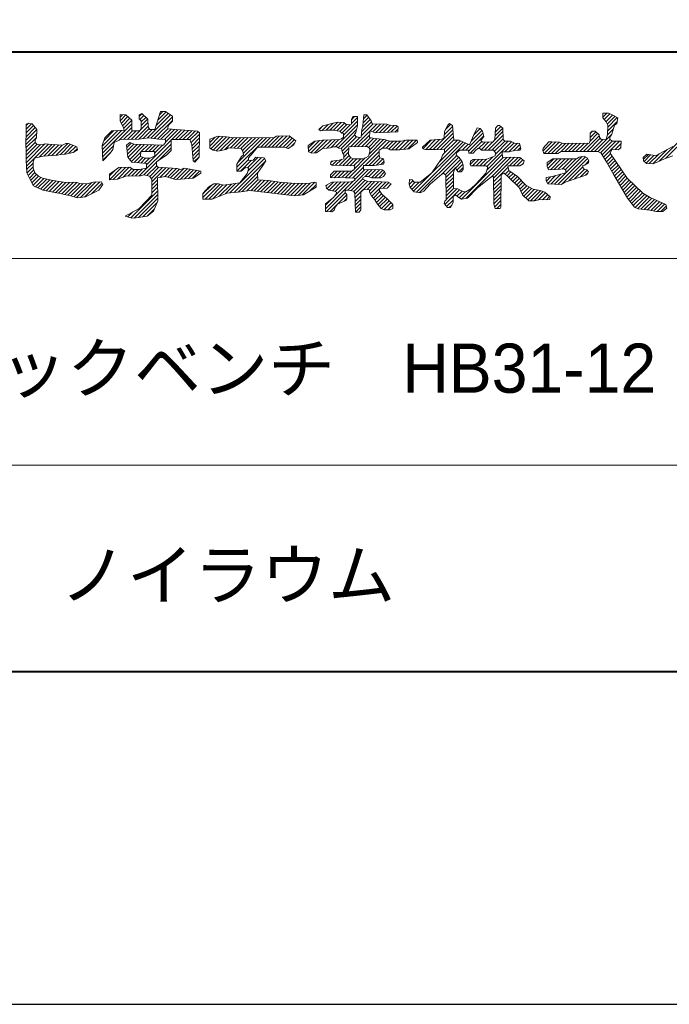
# Model space of a CAD drawing. Header units: millimetres. Extents: x 5514 to 12234, y -691 to 4061.
# Tile 4 of 8: x 10231 to 10730, y -691 to 64. Entities that reach past the tile are written whole.
import ezdxf
from ezdxf.enums import TextEntityAlignment as Align

# ---------------------------------------------------------------- set-up
doc = ezdxf.new("R2010")
doc.units = ezdxf.units.MM
doc.layers.get('Defpoints').update_dxf_attribs({"color": 2})
doc.layers.add('図枠', color=7, linetype='Continuous')
doc.styles.add('Ｐゴシック', font='MS PGothic.ttf')

msp = doc.modelspace()

# ---------------------------------------------------------------- linework, layer by layer
at = {"layer": 'Defpoints'}
msp.add_lwpolyline([(5513.73, -691.13), (12233.73, -691.13), (12233.73, 4060.87), (5513.73, 4060.87)], close=True, dxfattribs=at)
at = {"layer": '図枠', "lineweight": 40}
msp.add_line((5862.38, 39.66), (11885.08, 39.66), dxfattribs=at)
at = {"layer": '図枠', "lineweight": 20, "ltscale": 3}
for p, q in [((10335.18, -19.91), (10339.42, -6.21)), ((10337.37, -12.86), (10343.74, -6.48)), ((10338.64, -8.73), (10341.16, -6.21)), ((10339.42, -6.21), (10343.34, -6.21)), ((10343.34, -6.21), (10348.56, -9.8)), ((10678.66, -7.52), (10682.9, -7.52)), ((10678.66, -11.1), (10678.66, -7.52)), ((10678.66, -10.53), (10681.67, -7.52)), ((10678.66, -7.68), (10678.82, -7.52)), ((10682.9, -7.52), (10685.84, -8.82)), ((10236.54, -16.84), (10238.33, -15.05)), ((10236.55, -16), (10238.18, -15.02)), ((10238.18, -15.02), (10241.12, -15.67)), ((10308.42, -13.71), (10308.42, -8.49)), ((10308.42, -8.49), (10312.99, -8.82)), ((10308.42, -10.47), (10310.26, -8.63)), ((10308.42, -13.32), (10312.92, -8.82)), ((10308.42, -13.71), (10308.42, -13.71)), ((10310.7, -17.95), (10308.42, -13.71)), ((10309.28, -15.31), (10314.48, -10.1)), ((10310.28, -17.16), (10316.02, -11.42)), ((10311.15, -19.14), (10317.55, -12.73)), ((10312.99, -8.82), (10317.56, -12.73)), ((10316.98, -27.54), (10329.78, -14.74)), ((10317.56, -12.73), (10317.56, -20.89)), ((10323.11, -8.82), (10325.06, -7.84)), ((10323.11, -10.03), (10325.18, -7.95)), ((10323.11, -11.76), (10323.11, -8.82)), ((10324.74, -13.39), (10323.11, -11.76)), ((10323.67, -12.32), (10326.66, -9.32)), ((10324.74, -14.09), (10328.14, -10.69)), ((10324.74, -16.94), (10329.61, -12.06)), ((10324.74, -19.58), (10324.74, -13.39)), ((10325.06, -7.84), (10329.63, -12.08)), ((10329.33, -26.59), (10347.12, -8.8)), ((10329.63, -12.08), (10329.96, -17.95)), ((10332.14, -26.63), (10348.56, -10.2)), ((10334.66, -26.96), (10348.56, -13.05)), ((10336.09, -16.98), (10345.43, -7.64)), ((10348.56, -13.71), (10345.3, -16.97)), ((10348.56, -9.8), (10348.56, -13.71)), ((10464, -17.3), (10471.92, -15.03)), ((10466.39, -20.56), (10471.92, -15.03)), ((10469.23, -20.56), (10475.36, -14.43)), ((10471.92, -15.03), (10475.75, -14.37)), ((10472.02, -20.62), (10478.1, -14.55)), ((10474.57, -20.92), (10480.44, -15.05)), ((10475.75, -14.37), (10479.99, -14.69)), ((10479.67, -24.37), (10490.44, -13.6)), ((10479.99, -14.69), (10481.63, -16)), ((10485.87, -12.41), (10486.85, -10.13)), ((10485.87, -12.47), (10488.22, -10.13)), ((10485.87, -15.32), (10490.44, -10.75)), ((10485.87, -16), (10485.87, -12.41)), ((10486.85, -10.13), (10490.44, -10.13)), ((10490.44, -10.13), (10490.44, -17.3)), ((10493.61, -21.82), (10501.23, -14.2)), ((10494.28, -18.3), (10500.18, -12.4)), ((10494.68, -16.97), (10495.33, -8.82)), ((10494.85, -14.89), (10498.99, -10.74)), ((10495.1, -11.79), (10497.8, -9.08)), ((10495.33, -8.82), (10497.62, -8.82)), ((10495.33, -8.82), (10497.62, -8.82)), ((10497.62, -8.82), (10500.88, -13.39)), ((10500.88, -13.39), (10501.86, -15.67)), ((10681.27, -14.04), (10678.66, -11.1)), ((10679.73, -12.31), (10684.02, -8.01)), ((10681.07, -13.81), (10685.98, -8.9)), ((10682.57, -16.65), (10681.27, -14.04)), ((10682.08, -15.65), (10687.84, -9.9)), ((10682.37, -21.05), (10689.67, -13.76)), ((10682.51, -18.07), (10689.69, -10.89)), ((10685.84, -8.82), (10690.08, -11.1)), ((10690.08, -11.1), (10689.43, -15.34)), ((10236.27, -28.5), (10244.7, -20.07)), ((10236.34, -25.59), (10243.47, -18.45)), ((10236.4, -22.67), (10236.55, -16.32)), ((10236.4, -22.67), (10242.17, -16.91)), ((10236.47, -19.75), (10240.66, -15.57)), ((10236.55, -16.32), (10236.55, -16)), ((10241.12, -15.67), (10244.71, -19.91)), ((10244.71, -19.91), (10244.38, -26.43)), ((10294.73, -32.7), (10306.7, -20.73)), ((10294.88, -35.4), (10309.65, -20.63)), ((10295.03, -38.1), (10317.56, -15.57)), ((10295.93, -28.66), (10303.75, -20.83)), ((10296.67, -26.43), (10302.22, -20.89)), ((10302.22, -20.89), (10311.68, -20.56)), ((10307.81, -28.17), (10317.56, -18.42)), ((10311.68, -20.56), (10310.7, -17.95)), ((10311.15, -27.68), (10317.94, -20.89)), ((10314.06, -27.61), (10320.79, -20.89)), ((10317.56, -20.89), (10323.43, -20.89)), ((10319.9, -27.48), (10329.93, -17.44)), ((10322.82, -27.41), (10330.88, -19.34)), ((10323.43, -20.89), (10324.74, -19.58)), ((10326.07, -27), (10333.16, -19.91)), ((10329.96, -17.95), (10331.27, -19.91)), ((10331.27, -19.91), (10335.18, -19.91)), ((10337.18, -27.29), (10344.99, -19.48)), ((10339.8, -27.52), (10347.55, -19.77)), ((10342.48, -27.68), (10350.21, -19.96)), ((10343.34, -29.67), (10352.86, -20.15)), ((10345.3, -16.97), (10344.97, -19.58)), ((10344.97, -19.58), (10367.82, -21.21)), ((10348.12, -27.74), (10355.52, -20.34)), ((10350.97, -27.74), (10358.18, -20.53)), ((10353.82, -27.74), (10360.84, -20.72)), ((10356.67, -27.74), (10363.5, -20.91)), ((10359.52, -27.74), (10366.16, -21.1)), ((10362.07, -28.03), (10368.41, -21.69)), ((10367.82, -21.21), (10369.45, -22.52)), ((10369.45, -22.52), (10369.12, -41.11)), ((10460.74, -19.91), (10464, -17.3)), ((10462.04, -20.89), (10460.74, -19.91)), ((10461.08, -20.17), (10463.75, -17.5)), ((10465.96, -20.56), (10462.04, -20.89)), ((10463.32, -20.78), (10467.92, -16.18)), ((10471.51, -20.56), (10465.96, -20.56)), ((10477.06, -21.21), (10471.51, -20.56)), ((10473.61, -33.28), (10490.44, -16.45)), ((10475.73, -34), (10489.71, -20.02)), ((10477.06, -21.21), (10477.06, -21.21)), ((10478.43, -22.76), (10477.06, -21.21)), ((10477.09, -21.25), (10482.28, -16.06)), ((10478.43, -22.76), (10484.86, -16.33)), ((10481.63, -16), (10484.86, -16.33)), ((10484.86, -16.33), (10485.87, -16)), ((10487.94, -33.19), (10505.36, -15.77)), ((10489.13, -22.19), (10488.15, -23.82)), ((10490.44, -17.3), (10489.13, -22.19)), ((10493.38, -25.78), (10493.7, -20.24)), ((10493.43, -24.85), (10502.59, -15.69)), ((10493.7, -20.24), (10494.68, -16.97)), ((10499.9, -21.54), (10499.58, -26.11)), ((10500.56, -20.89), (10499.9, -21.54)), ((10503.82, -22.52), (10500.56, -20.89)), ((10501.86, -15.67), (10512.96, -16)), ((10502.25, -21.73), (10508.12, -15.85)), ((10521.44, -21.87), (10503.82, -22.52)), ((10504.33, -22.5), (10510.89, -15.93)), ((10507.28, -22.39), (10513.5, -16.18)), ((10510.24, -22.28), (10515.82, -16.7)), ((10512.96, -16), (10514.92, -16.65)), ((10513.2, -22.17), (10518.5, -16.87)), ((10514.92, -16.65), (10520.14, -16.97)), ((10516.16, -22.06), (10520.83, -17.39)), ((10519.12, -21.95), (10521.65, -19.42)), ((10520.14, -16.97), (10521.77, -17.95)), ((10521.77, -17.95), (10521.44, -21.87)), ((10548.56, -35.24), (10563.66, -20.13)), ((10556.92, -26.43), (10557.25, -21.54)), ((10557.09, -23.85), (10563.48, -17.46)), ((10557.25, -21.54), (10559.86, -16.65)), ((10558.03, -20.06), (10562.09, -16.01)), ((10559.86, -16.65), (10561.16, -15.34)), ((10561.16, -15.34), (10563.45, -16.97)), ((10563.45, -16.97), (10563.85, -22.79)), ((10577.59, -28.99), (10585.87, -20.71)), ((10579.44, -24.48), (10582.38, -18.6)), ((10579.62, -24.11), (10584.52, -19.22)), ((10582.38, -18.6), (10584.66, -19.26)), ((10584.66, -19.26), (10586.29, -21.21)), ((10586.29, -21.21), (10587.27, -25.45)), ((10595.04, -28.63), (10602.06, -21.61)), ((10595.76, -27.74), (10596.41, -18.93)), ((10595.97, -24.85), (10601.92, -18.9)), ((10596.2, -21.78), (10600.29, -17.68)), ((10596.41, -18.93), (10598.15, -16.97)), ((10598.15, -16.97), (10599.35, -16.97)), ((10599.35, -16.97), (10601.96, -18.93)), ((10601.96, -18.93), (10602.29, -27.74)), ((10668.87, -22.84), (10670.5, -21.21)), ((10668.87, -23.17), (10670.82, -21.21)), ((10668.87, -26.02), (10673.23, -21.66)), ((10670.5, -21.21), (10672.78, -21.21)), ((10672.78, -21.21), (10675.72, -24.15)), ((10682.17, -24.11), (10686.61, -19.67)), ((10682.25, -23.82), (10682.57, -16.65)), ((10687.47, -16.65), (10685.51, -23.5)), ((10689.43, -15.34), (10687.47, -16.65)), ((10726.9, -42.05), (10753.27, -15.67)), ((10236.23, -30.35), (10236.4, -22.67)), ((10236.25, -31.37), (10244.55, -23.07)), ((10236.32, -34.15), (10244.4, -26.06)), ((10236.39, -36.93), (10243.41, -29.91)), ((10244.38, -26.43), (10243.41, -27.74)), ((10243.41, -27.74), (10243.41, -29.91)), ((10243.41, -29.91), (10244.71, -31.32)), ((10294.71, -32.3), (10296.67, -26.43)), ((10303.85, -30.02), (10302.87, -35.24)), ((10308.75, -27.74), (10303.85, -30.02)), ((10322.78, -27.41), (10308.75, -27.74)), ((10313.31, -31.98), (10315.93, -30.02)), ((10315.93, -30.02), (10319.19, -31.32)), ((10330.61, -26.43), (10322.78, -27.41)), ((10328.65, -47.2), (10347.58, -28.27)), ((10338.12, -27.41), (10330.61, -26.43)), ((10343.34, -27.74), (10338.12, -27.41)), ((10341.71, -31.98), (10343.34, -30.02)), ((10343.34, -30.02), (10343.34, -27.74)), ((10347.58, -27.74), (10347.58, -36.22)), ((10361.94, -27.74), (10347.58, -27.74)), ((10363.58, -31.65), (10361.94, -27.74)), ((10362.91, -30.04), (10369.43, -23.52)), ((10363.62, -32.18), (10369.38, -26.41)), ((10363.83, -34.82), (10369.33, -29.31)), ((10377.19, -27.41), (10383.39, -25.13)), ((10377.19, -32.85), (10384.81, -25.23)), ((10377.19, -30.01), (10381.29, -25.9)), ((10377.19, -34.26), (10377.19, -27.41)), ((10378.06, -34.83), (10387.47, -25.42)), ((10379.79, -35.94), (10390.12, -25.61)), ((10382.24, -36.35), (10392.64, -25.95)), ((10383.39, -25.13), (10390.12, -25.61)), ((10385.29, -36.14), (10395.31, -26.12)), ((10388.9, -35.38), (10398.13, -26.15)), ((10390.12, -25.61), (10393.83, -26.11)), ((10393.09, -34.04), (10400.95, -26.18)), ((10393.83, -26.11), (10426.47, -26.43)), ((10395.76, -34.21), (10403.77, -26.21)), ((10398.07, -49), (10420.7, -26.37)), ((10398.44, -34.39), (10406.59, -26.23)), ((10398.87, -45.35), (10417.88, -26.35)), ((10401.11, -34.57), (10409.41, -26.26)), ((10402.38, -36.15), (10412.23, -26.29)), ((10402.86, -38.51), (10415.05, -26.32)), ((10416.31, -33.61), (10423.52, -26.4)), ((10419.16, -33.61), (10426.34, -26.43)), ((10422.01, -33.61), (10430.56, -25.06)), ((10424.86, -33.61), (10433.5, -24.96)), ((10426.47, -26.43), (10428.43, -25.13)), ((10427.7, -33.61), (10436.45, -24.86)), ((10428.43, -25.13), (10438.22, -24.8)), ((10430.55, -33.61), (10438.85, -25.31)), ((10433.4, -33.61), (10440.43, -26.57)), ((10435.76, -34.09), (10442.02, -27.84)), ((10438.22, -24.8), (10443.11, -28.71)), ((10443.11, -28.71), (10441.81, -31.65)), ((10452.58, -32.3), (10457.8, -29.04)), ((10452.71, -34.24), (10457.93, -29.02)), ((10452.89, -36.91), (10461.35, -28.45)), ((10454.76, -37.89), (10464.61, -28.04)), ((10457.5, -37.99), (10467.53, -27.96)), ((10457.8, -29.04), (10463.68, -28.06)), ((10463.68, -28.06), (10476.4, -27.74)), ((10463.77, -34.58), (10470.45, -27.89)), ((10466.95, -34.24), (10473.38, -27.81)), ((10470.2, -33.84), (10476.3, -27.74)), ((10476.4, -27.74), (10478.36, -27.08)), ((10478.04, -34.54), (10488.38, -24.2)), ((10478.36, -27.08), (10479.67, -25.78)), ((10479.67, -23.17), (10478.43, -22.76)), ((10478.78, -36.66), (10489.82, -25.61)), ((10479.67, -25.78), (10479.67, -23.17)), ((10483.98, -57.09), (10512.86, -28.21)), ((10485.03, -33.25), (10492.21, -26.07)), ((10488.15, -23.82), (10489.13, -25.45)), ((10489.13, -25.45), (10492.07, -26.11)), ((10490.86, -33.12), (10499.71, -24.27)), ((10492.07, -26.11), (10493.38, -25.78)), ((10493.77, -33.05), (10500.49, -26.33)), ((10496.69, -32.98), (10502.85, -26.83)), ((10498.83, -33.69), (10505.42, -27.1)), ((10499.42, -38.8), (10510.56, -27.65)), ((10499.58, -26.11), (10502.19, -26.76)), ((10499.9, -35.47), (10507.99, -27.38)), ((10502.19, -26.76), (10511.33, -27.74)), ((10509.66, -34.26), (10515.04, -28.88)), ((10511.33, -27.74), (10515.04, -28.88)), ((10512.51, -34.26), (10517.84, -28.93)), ((10514.48, -35.13), (10520.63, -28.98)), ((10515.04, -28.88), (10524.05, -29.04)), ((10516.9, -35.56), (10523.43, -29.03)), ((10519.75, -35.56), (10527.1, -28.21)), ((10522.59, -35.56), (10530.1, -28.06)), ((10524.05, -29.04), (10527.64, -28.06)), ((10525.71, -35.29), (10532.94, -28.06)), ((10527.64, -28.06), (10536.13, -28.06)), ((10528.85, -35.01), (10535.79, -28.06)), ((10536.46, -30.02), (10529.93, -34.91)), ((10533.55, -67.33), (10571.45, -29.43)), ((10536.13, -28.06), (10536.46, -30.02)), ((10540.27, -33.61), (10546.15, -28.06)), ((10540.55, -34.7), (10547.27, -27.98)), ((10542.86, -35.24), (10550.33, -27.76)), ((10545.71, -35.24), (10553.4, -27.54)), ((10546.15, -28.06), (10555.29, -27.41)), ((10551.36, -35.28), (10563.85, -22.79)), ((10553.04, -45), (10569.48, -28.56)), ((10554.08, -35.41), (10564.03, -25.46)), ((10555.29, -27.41), (10556.92, -26.43)), ((10556.77, -38.42), (10567.13, -28.06)), ((10556.8, -35.54), (10564.62, -27.72)), ((10563.85, -22.79), (10564.1, -26.43)), ((10564.1, -26.43), (10564.75, -28.06)), ((10564.75, -28.06), (10568.34, -28.06)), ((10568.34, -28.06), (10576.5, -31.65)), ((10573.54, -35.89), (10586.65, -22.78)), ((10575.63, -36.65), (10587.19, -25.09)), ((10576.5, -31.65), (10579.44, -24.48)), ((10576.95, -38.17), (10585.86, -29.26)), ((10583.29, -34.68), (10588.37, -29.61)), ((10587.27, -25.45), (10584.99, -28.39)), ((10584.99, -28.39), (10586.29, -29.69)), ((10585.29, -35.54), (10591.33, -29.49)), ((10586.29, -29.69), (10594.45, -29.37)), ((10587.78, -35.89), (10594.3, -29.37)), ((10589.56, -48.35), (10608.56, -29.35)), ((10590.63, -35.89), (10602.16, -24.36)), ((10593.48, -35.89), (10602.26, -27.11)), ((10594.45, -29.37), (10595.76, -27.74)), ((10595.48, -36.73), (10603.38, -28.83)), ((10596.28, -38.79), (10606.03, -29.04)), ((10602.29, -27.74), (10603.59, -29.04)), ((10603.59, -29.04), (10607.88, -29.04)), ((10607.88, -29.04), (10610.77, -30.35)), ((10632.73, -36.52), (10639.84, -29.4)), ((10632.97, -34.26), (10637.21, -29.37)), ((10633.6, -38.5), (10642.55, -29.54)), ((10636.45, -38.5), (10645.26, -29.69)), ((10637.21, -29.37), (10639.17, -29.37)), ((10639.17, -29.37), (10645.37, -29.69)), ((10645.37, -29.69), (10648.3, -30.67)), ((10663.71, -36.87), (10675.84, -24.74)), ((10666.56, -36.87), (10676.69, -26.74)), ((10668.21, -30.35), (10668.87, -28.39)), ((10668.63, -29.1), (10674.65, -23.08)), ((10668.87, -28.39), (10668.87, -22.84)), ((10669.41, -36.87), (10678.65, -27.63)), ((10672.26, -36.87), (10685.22, -23.91)), ((10674.98, -36.99), (10684.25, -27.72)), ((10675.72, -24.15), (10676.05, -25.78)), ((10676.05, -25.78), (10677.35, -27.74)), ((10676.88, -37.94), (10685.81, -29.02)), ((10677.35, -27.74), (10681.27, -27.41)), ((10678.15, -39.52), (10688.63, -29.04)), ((10679.21, -41.31), (10691.48, -29.04)), ((10681.27, -27.41), (10682.25, -23.82)), ((10685.51, -23.5), (10683.88, -25.78)), ((10683.88, -25.78), (10683.88, -27.41)), ((10683.88, -27.41), (10685.84, -29.04)), ((10685.84, -29.04), (10692.69, -29.04)), ((10692.69, -29.04), (10692.37, -33.93)), ((10236.39, -36.93), (10236.23, -30.35)), ((10236.55, -43.39), (10236.39, -36.93)), ((10236.46, -39.7), (10244.83, -31.34)), ((10236.53, -42.48), (10247.39, -31.62)), ((10236.61, -45.25), (10250.78, -31.08)), ((10236.71, -48), (10253.51, -31.2)), ((10244.71, -31.32), (10247.65, -31.65)), ((10246.32, -41.24), (10256.13, -31.43)), ((10247.65, -31.65), (10251.24, -31)), ((10249.99, -40.42), (10258.8, -31.61)), ((10251.24, -31), (10256.13, -31.43)), ((10253.14, -40.12), (10261.47, -31.79)), ((10256.11, -39.99), (10264.14, -31.97)), ((10256.13, -31.43), (10264.29, -31.98)), ((10259.09, -39.86), (10268.28, -30.67)), ((10262.69, -39.11), (10270.48, -31.32)), ((10264.29, -31.98), (10266.9, -30.67)), ((10265.76, -38.88), (10272.52, -32.13)), ((10272.45, -37.52), (10266.58, -38.82)), ((10266.9, -30.67), (10268.86, -30.67)), ((10268.86, -30.67), (10275.39, -33.28)), ((10269.27, -38.23), (10274.55, -32.95)), ((10275.72, -35.56), (10272.45, -37.52)), ((10273.38, -36.96), (10275.6, -34.74)), ((10275.39, -33.28), (10275.72, -35.56)), ((10295.36, -44.04), (10294.71, -32.3)), ((10295.18, -40.8), (10303.36, -32.62)), ((10295.33, -43.5), (10301.43, -37.4)), ((10302.87, -35.24), (10300.91, -38.17)), ((10314.29, -41.11), (10313.31, -31.98)), ((10313.52, -33.86), (10316.95, -30.43)), ((10313.79, -36.43), (10318.98, -31.24)), ((10314.07, -39), (10321.68, -31.4)), ((10314.53, -41.39), (10324.44, -31.48)), ((10315.82, -42.94), (10327.21, -31.56)), ((10317.12, -44.5), (10324.36, -37.26)), ((10319.19, -31.32), (10341.71, -31.98)), ((10323.22, -55.48), (10347.58, -31.12)), ((10324.09, -40.78), (10324.41, -36.54)), ((10324.09, -36.87), (10334.86, -36.87)), ((10324.75, -36.87), (10329.98, -31.64)), ((10327.59, -36.87), (10332.75, -31.72)), ((10330.44, -36.87), (10335.52, -31.8)), ((10333.29, -36.87), (10338.28, -31.88)), ((10334.86, -36.87), (10335.18, -40.13)), ((10334.97, -38.04), (10341.05, -31.96)), ((10337.6, -43.95), (10347.58, -33.97)), ((10347.58, -36.22), (10344.32, -39.48)), ((10364.56, -44.04), (10363.58, -31.65)), ((10364.04, -37.46), (10369.28, -32.21)), ((10364.24, -40.1), (10369.23, -35.11)), ((10379.79, -35.94), (10377.19, -34.26)), ((10383.39, -36.54), (10379.79, -35.94)), ((10389.59, -35.24), (10383.39, -36.54)), ((10391.55, -33.93), (10389.59, -35.24)), ((10401.34, -34.59), (10391.55, -33.93)), ((10402.64, -36.54), (10401.34, -34.59)), ((10402.97, -39.48), (10402.64, -36.54)), ((10413.74, -33.61), (10410.15, -37.85)), ((10434.3, -33.61), (10413.74, -33.61)), ((10437.24, -34.59), (10434.3, -33.61)), ((10441.81, -31.65), (10437.24, -34.59)), ((10439.7, -33), (10442.41, -30.29)), ((10452.9, -37.19), (10452.58, -32.3)), ((10455.52, -38.17), (10452.9, -37.19)), ((10460.74, -36.54), (10459.11, -37.85)), ((10463.68, -34.59), (10460.74, -36.54)), ((10466.95, -34.24), (10463.68, -34.59)), ((10469.88, -33.93), (10466.95, -34.24)), ((10472.16, -33.28), (10469.88, -33.93)), ((10474.77, -33.28), (10472.16, -33.28)), ((10476.08, -34.26), (10474.77, -33.28)), ((10478.36, -34.59), (10476.08, -34.26)), ((10479.01, -37.85), (10478.36, -34.59)), ((10478.36, -34.59), (10478.36, -34.59)), ((10479.62, -38.66), (10483.85, -34.43)), ((10479.99, -41.13), (10483.68, -37.45)), ((10483.58, -39.15), (10483.91, -33.28)), ((10483.91, -33.28), (10497.94, -32.95)), ((10496.29, -47.63), (10507.08, -36.83)), ((10497.94, -32.95), (10499.9, -34.59)), ((10499.9, -37.19), (10498.92, -40.46)), ((10499.9, -34.59), (10499.9, -37.19)), ((10509.66, -34.26), (10507.08, -35.89)), ((10507.08, -35.89), (10507.08, -39.8)), ((10512.96, -34.26), (10509.66, -34.26)), ((10515.24, -35.56), (10512.96, -34.26)), ((10522.75, -35.56), (10515.24, -35.56)), ((10529.93, -34.91), (10522.75, -35.56)), ((10535.66, -68.08), (10573.43, -30.3)), ((10540.6, -34.91), (10540.27, -33.61)), ((10542.56, -35.24), (10540.6, -34.91)), ((10550.39, -35.24), (10542.56, -35.24)), ((10557.25, -35.56), (10550.39, -35.24)), ((10557.25, -37.85), (10557.25, -35.56)), ((10566.06, -39.8), (10566.71, -37.52)), ((10566.71, -37.52), (10569, -35.89)), ((10569, -35.89), (10575.52, -35.89)), ((10570.69, -35.89), (10575.41, -31.17)), ((10575.52, -35.89), (10575.85, -38.17)), ((10579.11, -38.17), (10581.07, -36.22)), ((10581.07, -36.22), (10582.7, -34.59)), ((10582.7, -34.59), (10584.66, -34.91)), ((10584.66, -34.91), (10585.64, -35.89)), ((10585.64, -35.89), (10593.48, -35.89)), ((10593.48, -35.89), (10594.78, -35.89)), ((10594.78, -35.89), (10596.41, -37.85)), ((10601.31, -37.19), (10601.63, -41.11)), ((10606.53, -37.19), (10601.31, -37.19)), ((10603.57, -37.19), (10610.53, -30.24)), ((10606.42, -37.19), (10613.07, -30.54)), ((10610.77, -36.22), (10606.53, -37.19)), ((10610.09, -36.37), (10614.91, -31.55)), ((10610.77, -30.35), (10614.69, -30.67)), ((10615.01, -35.89), (10610.77, -36.22)), ((10613.29, -36.02), (10615.48, -33.83)), ((10614.69, -30.67), (10615.67, -34.59)), ((10615.67, -34.59), (10615.01, -35.89)), ((10632.64, -36.22), (10632.97, -34.26)), ((10633.29, -38.5), (10632.64, -36.22)), ((10639.29, -38.5), (10647.42, -30.38)), ((10642.14, -38.5), (10650, -30.64)), ((10646.67, -36.87), (10644.06, -38.5)), ((10646.54, -36.95), (10652.89, -30.6)), ((10674.74, -36.87), (10646.67, -36.87)), ((10648.3, -30.67), (10668.21, -30.35)), ((10649.47, -36.87), (10655.79, -30.55)), ((10652.32, -36.87), (10658.68, -30.5)), ((10655.17, -36.87), (10661.58, -30.45)), ((10658.02, -36.87), (10664.48, -30.41)), ((10660.86, -36.87), (10667.37, -30.36)), ((10677.35, -38.17), (10674.74, -36.87)), ((10685.51, -35.24), (10684.21, -38.17)), ((10690.41, -35.56), (10685.51, -35.24)), ((10687.97, -35.4), (10692.57, -30.79)), ((10692.37, -33.93), (10690.41, -35.56)), ((10691.87, -34.34), (10692.37, -33.84)), ((10716.93, -46.32), (10727.88, -35.37)), ((10719, -40.13), (10732.38, -32.95)), ((10721.76, -44.34), (10735.61, -30.49)), ((10236.88, -53.17), (10236.55, -43.39)), ((10242.75, -42.09), (10241.77, -44.7)), ((10241.77, -44.7), (10241.77, -49.59)), ((10249.61, -40.46), (10242.75, -42.09)), ((10252.87, -40.13), (10249.61, -40.46)), ((10260.38, -39.8), (10252.87, -40.13)), ((10262.69, -39.11), (10260.38, -39.8)), ((10266.58, -38.82), (10262.69, -39.11)), ((10300.91, -38.17), (10295.36, -44.04)), ((10295.36, -44.04), (10295.36, -44.04)), ((10317.56, -45.02), (10314.29, -41.11)), ((10323.43, -45.67), (10317.56, -45.02)), ((10319.26, -45.21), (10324.12, -40.35)), ((10321.82, -45.49), (10325.88, -41.43)), ((10327.68, -42.09), (10324.09, -40.78)), ((10324.43, -45.74), (10328.07, -42.09)), ((10326.67, -54.88), (10336.49, -45.07)), ((10327.11, -45.9), (10330.92, -42.09)), ((10331.59, -42.09), (10327.68, -42.09)), ((10335.18, -40.13), (10331.59, -42.09)), ((10344.32, -39.48), (10336.49, -44.7)), ((10336.49, -44.7), (10336.49, -47.63)), ((10364.45, -42.74), (10369.18, -38.01)), ((10365.86, -45.02), (10364.56, -44.04)), ((10365.38, -44.66), (10369.13, -40.91)), ((10369.12, -41.11), (10365.86, -45.02)), ((10395.82, -68.34), (10420.21, -43.95)), ((10398.07, -46.65), (10401.66, -40.78)), ((10398.07, -51.84), (10406.89, -43.03)), ((10400.52, -60.79), (10419.18, -42.14)), ((10400.9, -51.87), (10409.27, -43.5)), ((10401.66, -40.78), (10402.97, -39.48)), ((10406.16, -49.46), (10414.32, -41.3)), ((10406.47, -51.99), (10416.91, -41.55)), ((10410.15, -37.85), (10406.89, -41.76)), ((10406.89, -41.76), (10406.89, -43.72)), ((10406.89, -43.72), (10410.48, -43.39)), ((10410.48, -43.39), (10412.43, -41.11)), ((10412.43, -41.11), (10418.96, -41.76)), ((10420.27, -44.04), (10417.33, -48.28)), ((10418.96, -41.76), (10420.27, -44.04)), ((10459.11, -37.85), (10455.52, -38.17)), ((10469.88, -46.65), (10470.2, -44.37)), ((10470.06, -45.37), (10471.22, -44.21)), ((10470.2, -44.37), (10476.4, -43.39)), ((10471.04, -47.24), (10474.61, -43.67)), ((10473.73, -47.4), (10478.24, -42.89)), ((10476.4, -43.39), (10479.99, -42.41)), ((10476.47, -47.5), (10484.1, -39.88)), ((10479.99, -39.15), (10479.01, -37.85)), ((10479.22, -47.61), (10485.33, -41.49)), ((10479.99, -42.41), (10479.99, -39.15)), ((10481.96, -47.71), (10487.26, -42.41)), ((10485.22, -41.43), (10483.58, -39.15)), ((10484.71, -47.81), (10490.11, -42.41)), ((10487.17, -42.41), (10485.22, -41.43)), ((10495.33, -42.41), (10487.17, -42.41)), ((10487.45, -47.92), (10492.96, -42.41)), ((10487.88, -50.33), (10496.37, -41.84)), ((10498.92, -40.46), (10495.33, -42.41)), ((10499.13, -47.63), (10507.08, -39.68)), ((10501.98, -47.63), (10507.83, -41.78)), ((10505.09, -47.37), (10510.11, -42.35)), ((10507.08, -39.8), (10507.74, -41.76)), ((10507.74, -41.76), (10510.35, -42.41)), ((10508.39, -46.92), (10510.81, -44.5)), ((10510.35, -42.41), (10511, -45.35)), ((10538.15, -68.43), (10566.48, -40.1)), ((10550.72, -48.28), (10554.64, -42.74)), ((10554.64, -42.74), (10555.61, -39.8)), ((10555.22, -54.21), (10568.14, -41.29)), ((10555.61, -39.8), (10557.25, -37.85)), ((10557.63, -54.65), (10569.37, -42.91)), ((10565.59, -49.54), (10570.55, -44.58)), ((10568.34, -41.43), (10566.06, -39.8)), ((10570.63, -44.7), (10568.34, -41.43)), ((10570.22, -73.39), (10602.48, -41.13)), ((10571.61, -47.3), (10570.63, -44.7)), ((10573.53, -72.93), (10605.26, -41.2)), ((10575.85, -38.17), (10579.11, -38.17)), ((10577.15, -44.37), (10576.83, -46.65)), ((10576.89, -46.78), (10580.66, -43.02)), ((10579.11, -43.06), (10577.15, -44.37)), ((10578.56, -47.96), (10583.6, -42.92)), ((10589.56, -42.74), (10579.11, -43.06)), ((10581.41, -47.96), (10586.54, -42.83)), ((10584.26, -47.96), (10589.48, -42.74)), ((10587.11, -47.96), (10594.17, -40.89)), ((10596.08, -40.13), (10589.56, -42.74)), ((10589.82, -50.95), (10601.48, -39.28)), ((10592.88, -56.43), (10608.04, -41.26)), ((10594.8, -57.36), (10610.83, -41.33)), ((10596.41, -37.85), (10596.08, -40.13)), ((10601.63, -41.11), (10615.01, -41.43)), ((10607.05, -47.96), (10613.61, -41.4)), ((10609.9, -47.96), (10615.8, -42.06)), ((10612.75, -47.96), (10617.38, -43.32)), ((10615.01, -41.43), (10618.28, -44.04)), ((10618.28, -44.04), (10617.63, -46.33)), ((10644.06, -38.5), (10633.29, -38.5)), ((10635.9, -45.35), (10640.15, -42.41)), ((10635.9, -47.59), (10641.08, -42.41)), ((10636.49, -49.85), (10643.93, -42.41)), ((10638.37, -50.82), (10646.77, -42.41)), ((10640.15, -42.41), (10658.42, -42.41)), ((10641.36, -50.68), (10649.62, -42.41)), ((10644.13, -62.14), (10665.27, -41.01)), ((10644.36, -50.52), (10652.47, -42.41)), ((10647.11, -62.01), (10666.87, -42.26)), ((10647.41, -50.32), (10655.32, -42.41)), ((10649.7, -50.88), (10658.17, -42.41)), ((10650.26, -53.17), (10662.71, -40.72)), ((10658.42, -42.41), (10660.38, -41.11)), ((10660.38, -41.11), (10664.3, -40.46)), ((10664.3, -40.46), (10666.58, -41.76)), ((10664.73, -47.25), (10667.88, -44.1)), ((10666.58, -41.76), (10667.89, -44.04)), ((10667.89, -44.04), (10667.56, -45.67)), ((10681.6, -45.35), (10677.35, -38.17)), ((10680.27, -43.1), (10684.61, -38.76)), ((10681.33, -44.89), (10685.76, -40.46)), ((10682.38, -46.68), (10686.91, -42.16)), ((10683.43, -48.48), (10688.06, -43.85)), ((10684.21, -38.17), (10697.26, -57.41)), ((10709.53, -41.43), (10712.47, -38.82)), ((10709.53, -41.43), (10712.47, -38.82)), ((10709.86, -44.04), (10709.53, -41.43)), ((10709.86, -44.04), (10709.53, -41.43)), ((10709.71, -42.85), (10713.51, -39.05)), ((10712.14, -46), (10709.86, -44.04)), ((10710.29, -44.41), (10715.27, -39.43)), ((10711.82, -45.73), (10717.64, -39.9)), ((10712.47, -38.82), (10717.04, -39.8)), ((10712.47, -38.82), (10717.04, -39.8)), ((10714.26, -46.14), (10721.74, -38.66)), ((10717.04, -39.8), (10719, -40.13)), ((10717.04, -39.8), (10719, -40.13)), ((10720.3, -45.02), (10717.04, -46.33)), ((10725.85, -42.41), (10720.3, -45.02)), ((10732.38, -40.13), (10725.85, -42.41)), ((10236.8, -50.76), (10241.77, -45.78)), ((10237, -53.41), (10241.77, -48.63)), ((10237.95, -55.31), (10242.28, -50.98)), ((10241.77, -49.59), (10243.08, -53.17)), ((10300.26, -58.51), (10309.59, -49.18)), ((10300.26, -54.15), (10307.44, -49.26)), ((10300.26, -55.66), (10304.99, -50.93)), ((10303.21, -58.41), (10312.55, -49.06)), ((10306.39, -58.07), (10315.51, -48.95)), ((10307.44, -49.26), (10315.93, -48.93)), ((10310.75, -56.57), (10317.44, -49.88)), ((10314.42, -55.74), (10319.6, -50.57)), ((10315.93, -48.93), (10318.54, -50.57)), ((10317.35, -55.66), (10322.44, -50.57)), ((10318.54, -50.57), (10323.43, -50.57)), ((10320.29, -55.57), (10325.72, -50.14)), ((10328.65, -46), (10323.43, -45.67)), ((10323.43, -50.57), (10328.65, -49.59)), ((10328.65, -49.59), (10328.65, -46)), ((10329.08, -55.32), (10336.61, -47.79)), ((10331.18, -56.07), (10338.26, -48.99)), ((10332.5, -57.6), (10340.93, -49.17)), ((10332.9, -60.05), (10343.61, -49.34)), ((10336.49, -47.63), (10337.47, -48.93)), ((10337.47, -48.93), (10352.15, -49.91)), ((10339, -56.79), (10346.28, -49.52)), ((10342.39, -56.26), (10348.95, -49.7)), ((10344.98, -56.52), (10351.62, -49.88)), ((10347.17, -57.17), (10353.97, -50.37)), ((10349.31, -57.88), (10357.56, -49.64)), ((10351.71, -58.33), (10360.03, -50.01)), ((10352.15, -49.91), (10354.76, -50.57)), ((10354.76, -50.57), (10357.7, -49.59)), ((10354.8, -58.09), (10362.45, -50.44)), ((10357.7, -49.59), (10370.43, -51.87)), ((10357.86, -57.88), (10364.86, -50.87)), ((10360.92, -57.66), (10367.28, -51.3)), ((10363.98, -57.45), (10369.7, -51.74)), ((10370.43, -51.87), (10370.43, -53.5)), ((10398.07, -51.87), (10398.07, -46.65)), ((10401.34, -51.87), (10398.07, -51.87)), ((10398.97, -68.04), (10414.25, -52.76)), ((10404.6, -49.26), (10401.34, -51.87)), ((10407.21, -49.59), (10404.6, -49.26)), ((10405.91, -53.83), (10407.21, -49.59)), ((10417.33, -48.28), (10413.74, -53.5)), ((10471.18, -47.3), (10469.88, -46.65)), ((10469.88, -54.81), (10472.49, -51.87)), ((10470.04, -56.78), (10474.96, -51.87)), ((10488.48, -47.96), (10471.18, -47.3)), ((10472.49, -51.87), (10486.19, -51.87)), ((10472.61, -57.07), (10477.8, -51.87)), ((10475.67, -56.86), (10480.65, -51.87)), ((10478.79, -56.59), (10483.5, -51.87)), ((10481.16, -57.06), (10486.96, -51.25)), ((10483.07, -66.55), (10498.96, -50.66)), ((10486.19, -51.87), (10487.83, -50.57)), ((10486.63, -57.29), (10495.01, -48.91)), ((10487.83, -50.57), (10488.48, -47.96)), ((10488.35, -58.41), (10496.17, -50.59)), ((10488.48, -47.96), (10488.48, -47.96)), ((10488.48, -47.96), (10488.48, -47.96)), ((10495.01, -47.63), (10495.01, -50.57)), ((10503.17, -47.63), (10495.01, -47.63)), ((10495.01, -50.57), (10509.37, -50.89)), ((10495.01, -50.57), (10495.01, -50.57)), ((10496.35, -56.11), (10501.74, -50.72)), ((10499.04, -56.27), (10504.53, -50.78)), ((10501.11, -57.05), (10507.31, -50.84)), ((10510.35, -46.65), (10503.17, -47.63)), ((10503.92, -57.09), (10509.84, -51.17)), ((10506.77, -57.09), (10511.33, -52.53)), ((10509.37, -50.89), (10511, -51.87)), ((10511, -45.35), (10510.35, -46.65)), ((10511, -51.87), (10511.98, -53.83)), ((10547.45, -53.17), (10550.72, -48.28)), ((10558.26, -56.87), (10565.14, -49.99)), ((10564.1, -52.85), (10565.41, -49.26)), ((10564.1, -65.24), (10564.1, -52.85)), ((10565.41, -49.26), (10566.71, -51.22)), ((10566.71, -51.22), (10567.69, -52.52)), ((10566.73, -51.24), (10571.35, -46.62)), ((10567.69, -52.52), (10569.97, -52.52)), ((10568.3, -52.52), (10571.61, -49.22)), ((10569.97, -52.52), (10571.61, -50.57)), ((10571.61, -50.57), (10571.61, -47.3)), ((10576.83, -46.65), (10577.48, -47.96)), ((10577.48, -47.96), (10588.9, -47.96)), ((10588.9, -47.96), (10590.54, -48.93)), ((10590.54, -48.93), (10588.9, -53.5)), ((10594.84, -60.16), (10606.06, -48.95)), ((10603.68, -54.17), (10606.5, -51.35)), ((10605.18, -55.52), (10608.15, -52.55)), ((10605.88, -47.96), (10606.5, -51.35)), ((10615.01, -47.96), (10605.88, -47.96)), ((10606.5, -51.35), (10613.06, -56.11)), ((10617.63, -46.33), (10615.01, -47.96)), ((10616.56, -46.99), (10617.79, -45.76)), ((10635.9, -48.28), (10635.9, -45.35)), ((10636.88, -50.89), (10635.9, -48.28)), ((10643.74, -50.57), (10636.88, -50.89)), ((10648.63, -50.24), (10643.74, -50.57)), ((10650.26, -51.22), (10648.63, -50.24)), ((10650.26, -53.17), (10650.26, -51.22)), ((10652.63, -59.34), (10663.32, -48.66)), ((10656.9, -57.92), (10664.44, -50.38)), ((10661.17, -56.5), (10666.49, -51.18)), ((10664.62, -47.3), (10663.32, -47.63)), ((10663.32, -47.63), (10663.32, -49.26)), ((10663.32, -49.26), (10664.62, -50.57)), ((10667.56, -45.67), (10664.62, -47.3)), ((10664.62, -50.57), (10666.26, -50.89)), ((10666.26, -50.89), (10667.56, -52.52)), ((10667.56, -52.52), (10666.26, -54.81)), ((10687.14, -54.81), (10681.6, -45.35)), ((10684.49, -50.28), (10689.21, -45.55)), ((10685.54, -52.07), (10690.36, -47.25)), ((10686.59, -53.87), (10691.51, -48.94)), ((10687.64, -55.66), (10692.67, -50.64)), ((10688.69, -57.46), (10693.82, -52.34)), ((10717.04, -46.33), (10712.14, -46)), ((10239.16, -57.74), (10236.88, -53.17)), ((10238.9, -57.21), (10243.04, -53.06)), ((10242.1, -63.28), (10239.16, -57.74)), ((10239.87, -59.08), (10244.45, -54.5)), ((10240.86, -60.94), (10245.91, -55.89)), ((10241.84, -62.8), (10247.81, -56.84)), ((10243.08, -53.17), (10245.91, -55.89)), ((10243.55, -63.94), (10249.89, -57.6)), ((10245.51, -64.83), (10252.27, -58.08)), ((10245.91, -55.89), (10248.95, -57.41)), ((10247.47, -65.72), (10254.64, -58.55)), ((10248.95, -57.41), (10257.11, -59.04)), ((10249.46, -66.58), (10257.02, -59.03)), ((10251.83, -67.06), (10259.44, -59.45)), ((10254.21, -67.53), (10261.87, -59.86)), ((10256.58, -68), (10264.3, -60.28)), ((10257.11, -59.04), (10266.58, -60.68)), ((10263.7, -69.43), (10272.71, -60.42)), ((10266.58, -60.68), (10274.41, -60.35)), ((10274.41, -60.35), (10277.67, -61.33)), ((10278.05, -72.17), (10289.97, -60.25)), ((10281.24, -71.84), (10292.98, -60.09)), ((10282.92, -61.6), (10288.12, -60.35)), ((10288.12, -60.35), (10294.32, -60.02)), ((10294.32, -60.02), (10295.3, -62.31)), ((10300.26, -58.72), (10300.26, -54.15)), ((10306.46, -58.07), (10300.26, -58.72)), ((10312.99, -55.78), (10306.46, -58.07)), ((10324.09, -55.46), (10312.99, -55.78)), ((10327.02, -54.81), (10324.09, -55.46)), ((10330.94, -55.78), (10327.02, -54.81)), ((10332.9, -58.07), (10330.94, -55.78)), ((10332.9, -70.46), (10332.9, -58.07)), ((10332.9, -62.9), (10337.17, -58.63)), ((10343.34, -56.11), (10337.14, -57.09)), ((10337.14, -57.09), (10337.47, -74.7)), ((10345.95, -56.76), (10343.34, -56.11)), ((10350.85, -58.39), (10345.95, -56.76)), ((10355.09, -58.07), (10350.85, -58.39)), ((10364.56, -57.41), (10355.09, -58.07)), ((10370.43, -53.5), (10364.56, -57.41)), ((10400.36, -61), (10405.91, -53.83)), ((10402.17, -67.68), (10413.85, -56)), ((10405.5, -67.21), (10413.98, -58.73)), ((10408.6, -66.96), (10416.72, -58.83)), ((10411.14, -67.26), (10419.46, -58.94)), ((10413.69, -67.56), (10422.21, -59.04)), ((10413.74, -53.5), (10413.98, -58.73)), ((10413.98, -58.73), (10422.23, -59.04)), ((10416.24, -67.86), (10424.66, -59.43)), ((10418.79, -68.16), (10427.12, -59.83)), ((10421.37, -68.42), (10429.58, -60.22)), ((10422.23, -59.04), (10430.38, -60.35)), ((10430.38, -60.35), (10439.93, -61.26)), ((10453.23, -61.33), (10456.82, -60.35)), ((10456.82, -60.35), (10458.78, -60.68)), ((10465.96, -80.8), (10487.34, -59.42)), ((10466.29, -62.96), (10470.86, -60.35)), ((10467.16, -65.37), (10472.2, -60.32)), ((10468.79, -66.58), (10475.12, -60.25)), ((10469.88, -56.76), (10469.88, -54.81)), ((10472.61, -57.07), (10469.88, -56.76)), ((10470.86, -60.35), (10485.54, -60.02)), ((10471.26, -66.96), (10478.03, -60.19)), ((10477.06, -56.76), (10472.61, -57.07)), ((10473.34, -70.58), (10483.86, -60.06)), ((10473.47, -67.59), (10480.94, -60.13)), ((10478.04, -56.44), (10477.06, -56.76)), ((10481.3, -57.09), (10478.04, -56.44)), ((10484.24, -57.09), (10481.3, -57.09)), ((10488.15, -57.41), (10484.24, -57.09)), ((10485.54, -60.02), (10488.48, -59.04)), ((10485.61, -66.85), (10494.68, -57.78)), ((10487.73, -67.58), (10496.33, -58.98)), ((10488.48, -59.04), (10488.15, -57.41)), ((10488.5, -69.66), (10498.43, -59.73)), ((10488.58, -72.43), (10501.17, -59.84)), ((10496.31, -56.11), (10494.68, -57.09)), ((10494.68, -57.09), (10494.68, -58.07)), ((10494.68, -58.07), (10497.62, -59.7)), ((10498.6, -56.11), (10496.31, -56.11)), ((10497.62, -59.7), (10513.94, -60.35)), ((10497.81, -66.04), (10503.91, -59.95)), ((10501.21, -57.09), (10498.6, -56.11)), ((10499.58, -67.13), (10506.65, -60.06)), ((10500.27, -69.28), (10509.38, -60.17)), ((10508.39, -57.09), (10501.21, -57.09)), ((10501.39, -71.01), (10512.12, -60.28)), ((10510.35, -56.11), (10508.39, -57.09)), ((10511.98, -53.83), (10510.35, -56.11)), ((10513.94, -60.35), (10516.22, -61.65)), ((10530.16, -61.98), (10530.48, -58.39)), ((10530.2, -62.14), (10533.03, -59.31)), ((10530.42, -59.07), (10531.01, -58.48)), ((10530.48, -58.39), (10532.44, -58.72)), ((10530.77, -64.42), (10534.84, -60.35)), ((10532.13, -65.91), (10537.69, -60.35)), ((10532.44, -58.72), (10534.07, -60.35)), ((10534.07, -60.35), (10538.64, -60.35)), ((10538.64, -60.35), (10547.45, -53.17)), ((10555.29, -54.15), (10546.15, -61.98)), ((10556.59, -53.83), (10555.29, -54.15)), ((10558.23, -55.13), (10556.59, -53.83)), ((10558.55, -74.05), (10558.23, -55.13)), ((10558.3, -59.67), (10564.1, -53.88)), ((10558.35, -62.47), (10564.1, -56.72)), ((10558.4, -65.27), (10564.1, -59.57)), ((10588.9, -53.5), (10581.4, -61.65)), ((10592.82, -56.44), (10582.38, -64.92)), ((10594.78, -56.11), (10592.82, -56.44)), ((10595.11, -77.31), (10594.78, -56.11)), ((10594.88, -62.97), (10600.62, -57.23)), ((10594.93, -65.77), (10600.58, -60.12)), ((10600.65, -54.81), (10600.33, -79.59)), ((10602.94, -53.5), (10600.65, -54.81)), ((10600.65, -54.81), (10600.65, -54.81)), ((10606.2, -56.44), (10602.94, -53.5)), ((10614.36, -64.59), (10606.2, -56.44)), ((10606.66, -56.89), (10609.8, -53.75)), ((10608.08, -58.32), (10611.45, -54.95)), ((10609.51, -59.74), (10613.1, -56.15)), ((10610.93, -61.16), (10614.52, -57.57)), ((10612.36, -62.59), (10615.95, -59)), ((10613.06, -56.11), (10619.58, -62.63)), ((10613.78, -64.01), (10617.37, -60.42)), ((10635.25, -56.76), (10639.82, -56.11)), ((10635.25, -59.37), (10635.25, -56.76)), ((10635.25, -56.79), (10635.28, -56.76)), ((10636.56, -61.65), (10635.25, -59.37)), ((10635.35, -59.54), (10638.6, -56.28)), ((10636.38, -61.35), (10642.33, -55.4)), ((10638.78, -61.8), (10646.29, -54.29)), ((10639.82, -56.11), (10650.26, -53.17)), ((10641.46, -61.97), (10650.25, -53.18)), ((10649.61, -60.35), (10646.67, -62.31)), ((10666.26, -54.81), (10649.61, -60.35)), ((10665.44, -55.08), (10666.98, -53.54)), ((10697.59, -72.74), (10687.14, -54.81)), ((10689.74, -59.26), (10694.97, -54.04)), ((10690.79, -61.06), (10696.12, -55.73)), ((10691.84, -62.86), (10697.27, -57.43)), ((10692.88, -64.66), (10698.74, -58.81)), ((10693.93, -66.46), (10700.2, -60.19)), ((10697.26, -57.41), (10709.34, -68.83)), ((10249.28, -66.55), (10242.1, -63.28)), ((10261.33, -68.95), (10249.28, -66.55)), ((10258.96, -68.48), (10266.77, -60.67)), ((10261.33, -68.95), (10269.74, -60.54)), ((10266.08, -69.9), (10275.35, -60.63)), ((10268.45, -70.38), (10277.54, -61.29)), ((10270.8, -70.88), (10280.22, -61.46)), ((10272.97, -71.56), (10282.92, -61.6)), ((10275.14, -72.24), (10286.68, -60.7)), ((10277.67, -61.33), (10282.92, -61.6)), ((10292.04, -66.55), (10281.92, -71.76)), ((10286.54, -69.38), (10294.79, -61.13)), ((10295.3, -62.31), (10292.04, -66.55)), ((10316.58, -87.76), (10337.32, -67.02)), ((10332.9, -65.75), (10337.22, -61.43)), ((10332.9, -68.6), (10337.27, -64.22)), ((10371.96, -72.26), (10382.57, -61.65)), ((10371.96, -69.41), (10378.7, -62.67)), ((10371.96, -69.15), (10376.53, -63.94)), ((10373.67, -73.39), (10385.12, -61.95)), ((10376.52, -73.39), (10387.36, -62.56)), ((10376.53, -63.94), (10380.45, -61.65)), ((10379.52, -73.24), (10390.5, -62.26)), ((10380.45, -61.65), (10384.04, -61.65)), ((10384.04, -61.65), (10387.63, -62.63)), ((10384.27, -71.35), (10393.77, -61.85)), ((10387.63, -62.63), (10400.36, -61)), ((10389.01, -69.45), (10397.04, -61.43)), ((10401.01, -67.85), (10390.57, -68.83)), ((10392.68, -68.63), (10400.3, -61.01)), ((10407.86, -66.87), (10401.01, -67.85)), ((10418.96, -68.18), (10407.86, -66.87)), ((10423.96, -68.69), (10432.13, -60.52)), ((10426.54, -68.95), (10434.73, -60.76)), ((10429.12, -69.22), (10437.33, -61.01)), ((10431.71, -69.48), (10439.93, -61.26)), ((10434.24, -69.8), (10442.77, -61.27)), ((10436.77, -70.12), (10445.6, -61.29)), ((10439.3, -70.43), (10448.43, -61.3)), ((10439.93, -61.26), (10453.23, -61.33)), ((10441.84, -70.75), (10451.27, -61.32)), ((10444.91, -70.52), (10454.43, -61)), ((10448.06, -70.22), (10457.77, -60.51)), ((10458.78, -64.26), (10448.99, -70.13)), ((10454, -67.13), (10458.78, -62.35)), ((10458.78, -60.68), (10458.78, -64.26)), ((10466.61, -64.92), (10466.29, -62.96)), ((10466.35, -63.33), (10467.29, -62.39)), ((10468.57, -66.55), (10466.61, -64.92)), ((10472.81, -67.2), (10468.57, -66.55)), ((10474.45, -68.18), (10472.81, -67.2)), ((10480.97, -66.55), (10480.97, -68.5)), ((10483.91, -66.55), (10480.97, -66.55)), ((10487.5, -67.2), (10483.91, -66.55)), ((10488.48, -68.83), (10487.5, -67.2)), ((10494.35, -66.87), (10493.05, -68.18)), ((10496.31, -65.89), (10494.35, -66.87)), ((10499.58, -66.22), (10496.31, -65.89)), ((10499.58, -68.18), (10499.58, -66.22)), ((10502.66, -72.59), (10507.73, -67.52)), ((10507.74, -65.24), (10507.08, -66.55)), ((10507.08, -66.55), (10509.04, -69.48)), ((10513.28, -64.92), (10507.74, -65.24)), ((10510.15, -65.1), (10514.55, -60.7)), ((10513.18, -64.92), (10514.21, -63.89)), ((10516.22, -61.65), (10513.28, -64.92)), ((10530.81, -64.59), (10530.16, -61.98)), ((10534.07, -67.85), (10530.81, -64.59)), ((10538.64, -68.5), (10534.07, -67.85)), ((10541.25, -67.2), (10538.64, -68.5)), ((10546.15, -61.98), (10541.25, -67.2)), ((10557.58, -77.48), (10568.72, -66.34)), ((10558.45, -68.07), (10564.1, -62.42)), ((10558.5, -70.87), (10564.13, -65.24)), ((10558.55, -73.67), (10566.72, -65.5)), ((10567.36, -65.57), (10564.1, -65.24)), ((10566.76, -71.16), (10570.69, -67.22)), ((10569.65, -66.87), (10567.36, -65.57)), ((10568.4, -72.36), (10573.01, -67.76)), ((10571.61, -67.52), (10569.65, -66.87)), ((10573.56, -67.85), (10571.61, -67.52)), ((10577.48, -65.57), (10573.56, -67.85)), ((10582.38, -64.92), (10574.87, -72.74)), ((10581.4, -61.65), (10577.48, -65.57)), ((10594.97, -68.58), (10600.55, -63)), ((10595.01, -71.38), (10600.51, -65.89)), ((10616.97, -70.13), (10614.36, -64.59)), ((10614.9, -65.74), (10618.8, -61.85)), ((10615.81, -67.67), (10620.39, -63.1)), ((10616.73, -69.61), (10622.18, -64.16)), ((10618.05, -71.14), (10623.97, -65.21)), ((10619.52, -72.51), (10625.99, -66.04)), ((10619.58, -62.63), (10625.13, -65.89)), ((10621, -73.89), (10628.41, -66.47)), ((10623.03, -74.7), (10630.81, -66.92)), ((10625.13, -65.89), (10630.68, -66.87)), ((10625.88, -74.7), (10632.9, -67.68)), ((10630.68, -66.87), (10634.27, -68.18)), ((10646.67, -62.31), (10636.56, -61.65)), ((10694.98, -68.27), (10701.67, -61.58)), ((10696.03, -70.07), (10703.13, -62.96)), ((10697.08, -71.87), (10704.6, -64.35)), ((10698.22, -73.57), (10706.06, -65.73)), ((10699.45, -75.19), (10707.52, -67.12)), ((10270.49, -70.79), (10261.33, -68.95)), ((10275.72, -72.42), (10270.49, -70.79)), ((10281.92, -71.76), (10275.72, -72.42)), ((10319.29, -87.9), (10337.38, -69.82)), ((10322.56, -87.48), (10337.43, -72.61)), ((10323.11, -80.57), (10332.9, -70.46)), ((10337.47, -74.7), (10334.2, -82.53)), ((10371.96, -73.39), (10371.96, -69.15)), ((10379.14, -73.39), (10371.96, -73.39)), ((10390.57, -68.83), (10379.14, -73.39)), ((10431.71, -69.48), (10418.96, -68.18)), ((10442.13, -70.79), (10431.71, -69.48)), ((10448.99, -70.13), (10442.13, -70.79)), ((10465.96, -76.98), (10472.16, -72.09)), ((10465.96, -77.96), (10470.58, -73.34)), ((10466.71, -82.9), (10481.04, -68.57)), ((10472.16, -72.09), (10474.45, -69.15)), ((10474.45, -69.15), (10474.45, -68.18)), ((10481.63, -74.37), (10475.1, -77.31)), ((10475.2, -77.26), (10482.28, -70.18)), ((10480.37, -74.94), (10482.28, -73.03)), ((10480.97, -68.5), (10482.28, -69.81)), ((10482.28, -73.07), (10481.63, -74.37)), ((10482.28, -69.81), (10482.28, -73.07)), ((10488.9, -83.5), (10488.48, -68.83)), ((10488.66, -75.19), (10493.05, -70.81)), ((10488.74, -77.96), (10493.05, -73.65)), ((10493.05, -68.18), (10493.05, -81.55)), ((10501.21, -70.79), (10499.58, -68.18)), ((10503.82, -74.05), (10501.21, -70.79)), ((10505.78, -77.31), (10503.82, -74.05)), ((10503.91, -74.19), (10508.87, -69.23)), ((10504.97, -75.97), (10510.35, -70.59)), ((10506.11, -77.68), (10511.9, -71.9)), ((10507.46, -79.18), (10513.42, -73.22)), ((10508.86, -80.63), (10514.8, -74.7)), ((10509.04, -69.48), (10513.28, -73.07)), ((10513.28, -73.07), (10517.53, -77.63)), ((10556.92, -76.66), (10557.57, -75.03)), ((10557.57, -75.03), (10558.55, -74.05)), ((10558.85, -79.07), (10563.77, -74.14)), ((10565.73, -70.13), (10563.77, -71.44)), ((10563.77, -71.44), (10563.77, -76)), ((10567.36, -71.76), (10565.73, -70.13)), ((10570.22, -73.39), (10567.36, -71.76)), ((10574.87, -72.74), (10570.22, -73.39)), ((10595.06, -74.19), (10600.47, -68.78)), ((10595.1, -77), (10600.43, -71.66)), ((10595.69, -79.25), (10600.39, -74.55)), ((10621.87, -74.7), (10616.97, -70.13)), ((10626.11, -74.7), (10621.87, -74.7)), ((10629.38, -74.05), (10626.11, -74.7)), ((10629.38, -74.05), (10634.78, -68.65)), ((10637.86, -73.72), (10629.38, -74.05)), ((10632.34, -73.93), (10636.27, -70.01)), ((10634.27, -68.18), (10638.19, -71.76)), ((10635.31, -73.82), (10637.76, -71.37)), ((10638.19, -71.76), (10637.86, -73.72)), ((10702.81, -79.59), (10697.59, -72.74)), ((10700.68, -76.8), (10708.99, -68.5)), ((10701.92, -78.42), (10710.7, -69.63)), ((10703.35, -79.83), (10712.5, -70.69)), ((10705.33, -80.71), (10714.29, -71.74)), ((10707.76, -81.12), (10716.19, -72.69)), ((10709.34, -68.83), (10714.89, -72.09)), ((10710.33, -81.4), (10718.14, -73.59)), ((10712.89, -81.69), (10720.1, -74.48)), ((10714.89, -72.09), (10726.96, -77.63)), ((10715.39, -82.04), (10722.05, -75.38)), ((10312.34, -86.44), (10323.11, -80.57)), ((10325.93, -86.96), (10336.95, -75.94)), ((10329.3, -86.44), (10334.91, -80.82)), ((10334.2, -82.53), (10329.31, -86.44)), ((10465.96, -82.85), (10465.96, -76.98)), ((10470.86, -83.18), (10465.96, -82.85)), ((10469.38, -83.08), (10474.96, -77.5)), ((10472.49, -81.87), (10470.86, -83.18)), ((10473.47, -79.59), (10472.49, -81.87)), ((10475.1, -77.31), (10473.47, -79.59)), ((10488.82, -80.73), (10493.05, -76.5)), ((10488.9, -83.5), (10493.05, -79.35)), ((10493.05, -81.55), (10491.74, -83.5)), ((10508.71, -80.57), (10505.78, -77.31)), ((10511, -81.55), (10508.71, -80.57)), ((10510.85, -81.49), (10516.17, -76.17)), ((10515.57, -81.55), (10511, -81.55)), ((10513.64, -81.55), (10517.53, -77.66)), ((10517.53, -80.57), (10515.57, -81.55)), ((10517.41, -80.63), (10517.53, -80.51)), ((10517.53, -77.63), (10517.53, -80.57)), ((10559.53, -79.92), (10556.92, -76.66)), ((10561.82, -79.92), (10559.53, -79.92)), ((10560.85, -79.92), (10562.79, -77.98)), ((10563.77, -76), (10561.82, -79.92)), ((10596.08, -80.57), (10595.11, -77.31)), ((10595.11, -77.31), (10595.11, -77.31)), ((10600, -80.57), (10596.08, -80.57)), ((10597.22, -80.57), (10600.36, -77.44)), ((10600.33, -79.59), (10600, -80.57)), ((10705.75, -80.9), (10702.81, -79.59)), ((10714.56, -81.87), (10705.75, -80.9)), ((10719.45, -82.85), (10714.56, -81.87)), ((10717.76, -82.51), (10724, -76.27)), ((10724.68, -82.85), (10719.45, -82.85)), ((10720.27, -82.85), (10725.95, -77.17)), ((10723.12, -82.85), (10727.24, -78.74)), ((10727.61, -80.24), (10724.68, -82.85)), ((10726.96, -77.63), (10727.61, -80.24)), ((10317.56, -88.07), (10312.34, -86.44)), ((10314.41, -87.09), (10318.31, -83.18)), ((10320.82, -87.74), (10317.56, -88.07)), ((10329.31, -86.44), (10320.82, -87.74)), ((10491.74, -83.5), (10488.9, -83.5))]:
    msp.add_line(p, q, dxfattribs=at)
at = {"layer": '図枠', "lineweight": 20}
for p, q in [((8221.55, -118.94), (11885.08, -118.94)), ((8221.55, -277.53), (11885.08, -277.53))]:
    msp.add_line(p, q, dxfattribs=at)
at = {"layer": '図枠', "lineweight": 40, "ltscale": 300}
msp.add_line((11885.08, -436.13), (5862.38, -436.13), dxfattribs=at)
at = {"layer": '図枠', "lineweight": 40}
msp.add_lwpolyline([(5862.38, 3805.87), (11885.08, 3805.87), (11885.08, -436.13), (5862.38, -436.13)], close=True, dxfattribs=at)

# ---------------------------------------------------------------- texts
at = {"layer": '図枠', "lineweight": 20, "style": 'Ｐゴシック'}
for s, height, p in [('ハイバックベンチ\u3000HB31-12', 37.7067, (10390.77, -221.94)), ('ノイラウム', 37.707, (10390.77, -380.53))]:
    msp.add_text(s, height=height, dxfattribs=at).set_placement(p, align=Align.CENTER)

doc.saveas('drawing.dxf')
